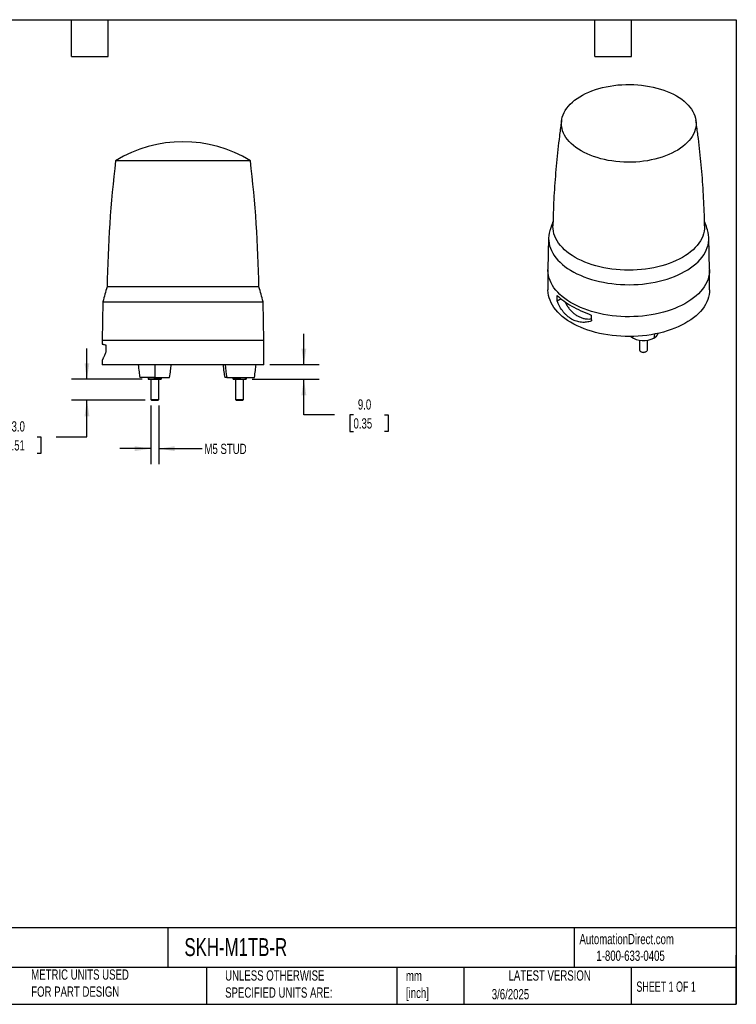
# Model space of a CAD drawing. Header units: millimetres. Extents: x 19 to 819, y 19 to 629.
# Tile 3 of 3: x 376 to 819, y 19 to 629. Entities that reach past the tile are written whole.
import ezdxf

# ---------------------------------------------------------------- set-up
doc = ezdxf.new("R2010")
doc.units = ezdxf.units.MM
doc.header["$LTSCALE"] = 3
doc.linetypes.add('SLD-Solid', pattern=[0])
doc.layers.add('DIMENSIONS', color=140, linetype='SLD-Solid', lineweight=25)
doc.layers.add('TEXT', color=140, linetype='SLD-Solid', lineweight=25)
doc.styles.add('SLDTEXTSTYLE0', font='TXT', dxfattribs={"width": 0.7})
doc.styles.add('SLDTEXTSTYLE1', font='TXT', dxfattribs={"width": 0.65})
doc.dimstyles.new('SLDDIMSTYLE1', dxfattribs={"dimtxt": 6.474023, "dimasz": 9.906, "dimexe": 0, "dimexo": 0.0625, "dimgap": 1.618506, "dimtad": 0, "dimtih": 1, "dimtoh": 1, "dimrnd": 1e-09, "dimzin": 4, "dimdsep": 46, "dimtxsty": 'SLDTEXTSTYLE0', "dimsah": 1, "dimcen": 0.09, "dimadec": 0, "dimazin": 1, "dimtfac": 1, "dimtmove": 0, "dimatfit": 0, "dimfxl": 0, "dimfrac": 2, "dimtolj": 1, "dimtzin": 12, "dimarcsym": 0})
doc.dimstyles.new('SLDDIMSTYLE2', dxfattribs={"dimtxt": 6.474023, "dimasz": 9.906, "dimexe": 0, "dimexo": 0.0625, "dimgap": 1.618506, "dimtad": 0, "dimtih": 1, "dimtoh": 1, "dimrnd": 1e-09, "dimzin": 12, "dimdsep": 46, "dimtxsty": 'SLDTEXTSTYLE0', "dimsah": 1, "dimcen": 0.09, "dimadec": 0, "dimazin": 3, "dimtfac": 1, "dimtmove": 0, "dimatfit": 0, "dimfxl": 0, "dimfrac": 2, "dimtolj": 1, "dimtzin": 12, "dimarcsym": 0})

# ---------------------------------------------------------------- blocks, each defined once
blk = doc.blocks.new('_D_2')
at = {"layer": 'DIMENSIONS'}
for p, q in [((417.29, 406.07), (417.29, 425.12)), ((451.43, 406.07), (407.77, 406.07)), ((453.38, 393.07), (407.77, 393.07)), ((417.29, 370.4), (417.29, 393.07)), ((367.34, 370.4), (365.16, 370.4)), ((365.16, 370.4), (365.16, 360.11)), ((386.57, 370.4), (388.75, 370.4)), ((388.75, 370.4), (388.75, 360.11)), ((398.24, 370.4), (417.29, 370.4)), ((365.16, 360.11), (367.34, 360.11)), ((388.75, 360.11), (386.57, 360.11))]:
    blk.add_line(p, q, dxfattribs=at)
for points in [[(417.29, 406.07), (418.82, 415.97), (415.77, 415.97)], [(417.29, 393.07), (415.77, 383.16), (418.82, 383.16)]]:
    blk.add_solid(points, dxfattribs=at)
at = {"layer": 'DIMENSIONS', "char_height": 6.35, "attachment_point": 1, "style": 'SLDTEXTSTYLE0'}
for s, insert in [('13.0', (367.34, 380.03)), ('0.51', (367.34, 368.29))]:
    blk.add_mtext(s, dxfattribs=dict(at, insert=insert))
blk = doc.blocks.new('_D_3')
at = {"layer": 'DIMENSIONS'}
for p, q in [((551.55, 415.07), (551.55, 434.12)), ((530.55, 415.07), (561.07, 415.07)), ((519.55, 406.07), (561.07, 406.07)), ((551.55, 383.97), (551.55, 406.07)), ((570.6, 383.97), (551.55, 383.97)), ((582.26, 383.97), (580.09, 383.97)), ((580.09, 383.97), (580.09, 373.68)), ((601.5, 383.97), (603.68, 383.97)), ((603.68, 383.97), (603.68, 373.68)), ((580.09, 373.68), (582.26, 373.68)), ((603.68, 373.68), (601.5, 373.68))]:
    blk.add_line(p, q, dxfattribs=at)
for points in [[(551.55, 415.07), (553.07, 424.97), (550.02, 424.97)], [(551.55, 406.07), (550.02, 396.16), (553.07, 396.16)]]:
    blk.add_solid(points, dxfattribs=at)
at = {"layer": 'DIMENSIONS', "char_height": 6.35, "attachment_point": 1, "style": 'SLDTEXTSTYLE0'}
for s, insert in [('9.0', (584.96, 393.61)), ('0.35', (582.26, 381.87))]:
    blk.add_mtext(s, dxfattribs=dict(at, insert=insert))
blk = doc.blocks.new('_D_4')
at = {"layer": 'DIMENSIONS'}
for p, q in [((456.74, 389.7), (456.74, 353.54)), ((461.74, 389.7), (461.74, 353.54)), ((456.74, 363.07), (437.69, 363.07)), ((461.74, 363.07), (488.58, 363.07))]:
    blk.add_line(p, q, dxfattribs=at)
for points in [[(456.74, 363.07), (446.84, 364.59), (446.84, 361.54)], [(461.74, 363.07), (471.65, 361.54), (471.65, 364.59)]]:
    blk.add_solid(points, dxfattribs=at)
at = {"layer": 'DIMENSIONS', "insert": (490.03, 366.11), "char_height": 6.35, "attachment_point": 1, "style": 'SLDTEXTSTYLE0'}
blk.add_mtext('M5 STUD', dxfattribs=at)

msp = doc.modelspace()

# ---------------------------------------------------------------- linework, layer by layer
for p, q in [((518.425219, 541.348462), (435.061309, 541.348462)), ((703.021326, 493.557661), (702.602436, 473.963666)), ((802.594821, 473.963666), (802.175932, 493.557661)), ((702.598629, 473.607463), (702.602436, 473.963666)), ((702.598629, 473.607463), (702.598629, 461.359351)), ((802.598629, 461.359351), (802.598629, 473.607463)), ((523.698892, 463.20702), (429.787637, 463.20702)), ((427.162186, 454.065121), (426.743264, 430.065121)), ((427.162186, 454.065121), (526.324343, 454.065121)), ((526.743264, 430.065121), (526.324343, 454.065121)), ((710.754532, 455.819635), (708.265183, 454.382565)), ((768.495952, 434.032229), (768.162689, 431.554942)), ((426.743264, 430.065121), (426.743264, 427.864733)), ((433.441994, 430.065121), (426.743264, 430.065121)), ((526.743264, 430.065121), (433.441994, 430.065121)), ((526.743264, 415.065121), (526.743264, 430.065121)), ((759.157295, 430.199219), (759.157295, 424.242215)), ((764.157295, 424.242215), (764.157295, 430.199219)), ((759.889241, 423.22187), (760.203955, 423.040131)), ((763.110636, 423.040131), (763.42535, 423.22187)), ((426.743264, 417.908283), (426.743264, 415.065121)), ((526.743264, 415.065121), (426.743264, 415.065121)), ((459.243264, 407.065121), (450.043249, 407.065121)), ((455.243264, 407.065121), (455.243264, 406.422386)), ((456.743264, 406.065121), (456.743264, 393.510121)), ((459.243264, 407.065121), (468.443279, 407.065121)), ((459.243264, 406.422386), (459.243264, 407.065121)), ((461.743264, 393.510121), (461.743264, 406.065121)), ((463.243264, 407.065121), (463.243264, 406.422386)), ((503.775817, 407.065121), (502.543249, 407.065121)), ((503.775817, 407.065121), (520.94328, 407.065121)), ((507.743264, 406.422386), (507.743264, 407.065121)), ((509.243264, 406.065121), (509.243264, 393.510121)), ((511.743264, 407.065121), (511.743264, 406.422386)), ((514.243264, 393.510121), (514.243264, 406.065121)), ((515.743264, 406.422386), (515.743264, 407.065121)), ((456.743264, 393.510121), (457.188264, 393.065121)), ((456.743264, 393.510121), (461.743264, 393.510121)), ((457.188264, 393.065121), (461.298264, 393.065121)), ((461.298264, 393.065121), (461.743264, 393.510121)), ((509.243264, 393.510121), (509.688264, 393.065121)), ((509.243264, 393.510121), (514.243264, 393.510121)), ((509.688264, 393.065121), (513.798264, 393.065121)), ((513.798264, 393.065121), (514.243264, 393.510121))]:
    msp.add_line(p, q)
at = {"flags": 128}
for points in [[(782.072222, 581.489595), (783.766493, 580.451749), (785.351285, 579.357783), (786.821033, 578.21154), (788.170573, 577.017047), (789.395165, 575.778498), (790.490508, 574.500245), (791.452754, 573.186778), (792.278524, 571.84271), (792.964917, 570.472762), (793.509522, 569.081746), (793.910426, 567.674548), (794.166221, 566.256111), (794.276007, 564.831417), (794.239401, 563.405471), (794.05653, 561.983281), (793.728037, 560.569843), (793.255075, 559.170121), (792.639305, 557.789032), (791.882892, 556.431428), (790.988491, 555.102076), (789.959244, 553.805647), (788.798766, 552.546693), (787.511135, 551.329638), (786.100872, 550.158756), (784.572931, 549.038159), (782.932679, 547.971785), (781.185878, 546.963378), (779.338663, 546.016481), (777.397522, 545.134419), (775.369275, 544.320291), (773.261045, 543.576958), (771.080237, 542.907028), (768.834512, 542.312857), (766.531758, 541.79653), (764.180063, 541.359862), (761.787688, 541.004386), (759.363037, 540.73135), (756.914625, 540.541715), (754.451052, 540.436146), (751.980974, 540.415014), (749.513064, 540.478392), (747.055993, 540.626059), (744.618391, 540.857496), (742.208819, 541.17189), (739.835742, 541.568136), (737.507495, 542.044843), (735.232257, 542.600336), (733.018018, 543.232664), (730.872557, 543.939606), (728.803409, 544.718679), (726.817843, 545.567146), (724.922833, 546.482027), (723.125036, 547.460109), (721.430765, 548.497955), (719.845973, 549.591921), (718.376225, 550.738164), (717.026685, 551.932658), (715.802093, 553.171206), (714.70675, 554.449459), (713.744503, 555.762926), (712.918733, 557.106994), (712.23234, 558.476943), (711.687736, 559.867959), (711.286832, 561.275157), (711.031037, 562.693594), (710.92125, 564.118287), (710.957857, 565.544233), (711.140728, 566.966423), (711.469221, 568.379862), (711.942183, 569.779583), (712.557953, 571.160672), (713.314366, 572.518276), (714.208767, 573.847628), (715.238014, 575.144057), (716.398491, 576.403011), (717.686123, 577.620066), (719.096386, 578.790949), (720.624327, 579.911545), (722.264579, 580.97792), (724.01138, 581.986326), (725.858595, 582.933224), (727.799736, 583.815285), (729.827983, 584.629413), (731.936213, 585.372747), (734.117021, 586.042676), (736.362746, 586.636848), (738.6655, 587.153174), (741.017194, 587.589843), (743.409569, 587.945319), (745.834221, 588.218354), (748.282633, 588.407989), (750.746205, 588.513558), (753.216284, 588.534691), (755.684194, 588.471312), (758.141265, 588.323645), (760.578867, 588.092208), (762.988439, 587.777814), (765.361516, 587.381568), (767.689763, 586.904861), (769.965001, 586.349368), (772.17924, 585.71704), (774.324701, 585.010098), (776.393848, 584.231025), (778.379414, 583.382558), (780.274424, 582.467677), (782.072222, 581.489595)], [(799.551312, 500.972728), (799.554256, 500.669176), (799.480387, 499.149279), (799.259009, 497.634165), (798.890821, 496.1286), (798.376981, 494.637322), (797.719105, 493.165021), (796.919263, 491.716332), (795.979972, 490.295812), (794.904187, 488.90793), (793.695294, 487.557053), (792.357095, 486.247432), (790.893801, 484.983187), (789.310017, 483.768296), (787.610725, 482.606581), (785.801272, 481.501698), (783.887351, 480.457123), (781.874984, 479.476143), (779.770503, 478.561843), (777.580529, 477.717102), (775.311953, 476.944576), (772.971912, 476.246697), (770.56777, 475.625659), (768.107089, 475.083418), (765.597614, 474.621679), (763.047239, 474.241896), (760.463989, 473.945262), (757.855991, 473.732712), (755.231452, 473.604913), (752.598629, 473.562269), (749.965806, 473.604913), (747.341267, 473.732712), (744.733269, 473.945262), (742.150019, 474.241896), (739.599644, 474.621679), (737.090168, 475.083418), (734.629488, 475.625659), (732.225346, 476.246697), (729.885305, 476.944576), (727.616729, 477.717102), (725.426755, 478.561843), (723.322274, 479.476143), (721.309907, 480.457123), (719.395986, 481.501698), (717.586533, 482.606581), (715.887241, 483.768296), (714.303456, 484.983187), (712.840163, 486.247432), (711.501964, 487.557053), (710.29307, 488.90793), (709.217286, 490.295812), (708.277995, 491.716332), (707.478153, 493.165021), (706.820277, 494.637322), (706.306437, 496.1286), (705.938248, 497.634165), (705.716871, 499.149279), (705.643001, 500.669176), (705.645941, 500.972485)], [(703.872206, 498.495971), (703.738483, 498.06771), (703.351346, 496.520126), (703.111181, 494.962647), (703.018707, 493.39992), (703.074198, 491.83661), (703.27749, 490.277382), (703.627976, 488.726889), (704.124609, 487.18976), (704.765908, 485.67058), (705.549958, 484.173885), (706.47442, 482.70414), (707.536535, 481.265732), (708.733133, 479.862954), (710.060643, 478.499993), (711.515103, 477.180915), (713.092172, 475.909658), (714.787144, 474.690015), (716.594961, 473.525626), (718.510226, 472.419967), (720.527225, 471.376337), (722.639937, 470.39785), (724.842058, 469.487428), (727.127015, 468.647786), (729.48799, 467.881431), (731.917936, 467.190649), (734.409601, 466.577503), (736.95555, 466.043823), (739.548183, 465.5912), (742.179764, 465.220986), (744.842439, 464.934286), (747.528262, 464.731955), (750.229217, 464.614597), (752.937243, 464.582562), (755.644258, 464.635947), (758.342184, 464.774591), (761.022969, 464.998081), (763.678612, 465.305749), (766.301189, 465.696679), (768.882871, 466.169702), (771.415955, 466.723408), (773.892881, 467.356143), (776.306256, 468.06602), (778.648879, 468.85092), (780.913757, 469.7085), (783.094132, 470.636202), (785.183496, 471.631256), (787.175614, 472.690692), (789.064541, 473.81135), (790.844639, 474.989885), (792.510596, 476.222779), (794.05744, 477.506353), (795.480555, 478.836776), (796.775693, 480.210078), (797.93899, 481.62216), (798.966973, 483.068808), (799.856574, 484.545705), (800.60514, 486.048443), (801.210435, 487.572538), (801.670653, 489.11344), (801.984421, 490.666551), (802.150803, 492.227237), (802.169301, 493.790839), (802.039861, 495.35269), (801.762869, 496.908131), (801.339151, 498.452518), (801.32373, 498.500027)], [(739.657677, 445.726607), (737.061947, 446.17195), (734.511789, 446.697766), (732.014684, 447.302512), (729.577954, 447.984416), (727.208748, 448.741476), (724.914015, 449.571472), (722.700485, 450.471971), (720.574652, 451.440329), (718.542751, 452.473708), (716.610742, 453.569075), (714.784291, 454.723219), (713.068756, 455.932753), (711.46917, 457.194131), (709.990222, 458.503651), (708.636253, 459.857474), (707.411233, 461.251627), (706.318756, 462.682023), (705.362025, 464.144464), (704.543847, 465.634663), (703.866623, 467.148246), (703.332337, 468.680776), (702.942558, 470.227757), (702.698429, 471.784651), (702.600666, 473.346891), (702.598629, 473.607463)], [(802.598629, 473.607463), (802.547702, 472.30503), (802.352303, 470.745845), (802.010968, 469.195054), (801.524699, 467.657206), (800.89492, 466.13681), (800.12348, 464.638327), (799.212642, 463.166153), (798.165077, 461.724604), (796.983858, 460.31791), (795.672449, 458.950196), (794.234697, 457.625475), (792.674819, 456.347632), (790.997391, 455.120415), (789.207333, 453.947423), (787.309895, 452.832098), (785.310643, 451.77771), (783.215441, 450.787353), (781.030435, 449.863931), (778.762033, 449.010153), (776.416889, 448.228524), (774.001883, 447.521335), (771.524097, 446.890661), (768.990799, 446.338352), (766.40942, 445.866028), (763.787532, 445.475074), (761.132825, 445.166638), (758.453086, 444.941623), (755.756174, 444.800691), (753.050001, 444.744253), (750.342504, 444.772477), (747.641624, 444.885278), (744.955285, 445.082326), (742.291364, 445.363044), (739.657677, 445.726607)], [(802.594821, 473.963666), (802.596591, 473.868034), (802.598629, 473.607463)], [(802.598629, 461.359351), (802.547702, 460.056917), (802.352303, 458.497733), (802.010968, 456.946942), (801.524699, 455.409093), (800.89492, 453.888698), (800.12348, 452.390215), (799.212642, 450.91804), (798.165077, 449.476492), (796.983858, 448.069798), (795.672449, 446.702084), (794.234697, 445.377363), (792.674819, 444.09952), (790.997391, 442.872302), (789.207333, 441.699311), (787.309895, 440.583986), (785.310643, 439.529598), (783.215441, 438.539241), (781.030435, 437.615819), (778.762033, 436.762041), (776.416889, 435.980411), (774.001883, 435.273222), (771.524097, 434.642548), (768.990799, 434.09024), (766.40942, 433.617916), (763.787532, 433.226962), (761.132825, 432.918526), (758.453086, 432.693511), (755.756174, 432.552579), (753.050001, 432.496141), (750.342504, 432.524364), (747.641624, 432.637166), (744.955285, 432.834214), (742.291364, 433.114932), (739.657677, 433.478495), (737.061947, 433.923838), (734.511789, 434.449653), (732.014684, 435.0544), (729.577954, 435.736303), (727.208748, 436.493364), (724.914015, 437.32336), (722.700485, 438.223859), (720.574652, 439.192217), (718.542751, 440.225596), (716.610742, 441.320963), (714.784291, 442.475107), (713.068756, 443.684641), (711.46917, 444.946019), (709.990222, 446.255539), (708.636253, 447.609362), (707.411233, 449.003515), (706.318756, 450.433911), (705.362025, 451.896352), (704.543847, 453.38655), (703.866623, 454.900134), (703.332337, 456.432664), (702.942558, 457.979645), (702.698429, 459.536539), (702.600666, 461.098779), (702.598629, 461.359351)], [(708.265183, 454.382565), (708.31008, 456.36689), (708.345473, 457.926902)], [(729.325078, 445.815633), (729.410897, 443.754764), (729.478387, 442.136443)], [(428.994672, 427.315685), (429.023516, 424.823618), (429.046304, 422.866624)], [(759.889529, 423.221704), (760.384692, 422.999975), (760.959818, 422.8563), (761.578769, 422.799707), (762.202654, 422.833753), (762.792272, 422.956297), (763.310575, 423.15964), (763.724997, 423.431005), (764.009497, 423.753341), (764.1462, 424.106396), (764.157295, 424.242215)]]:
    msp.add_lwpolyline(points, dxfattribs=at)
for centre, radius, start, end in [((476.743264, 473.065121), 80, 58.599006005, 121.400993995), ((1189.692319, 451.17064), 760, 173.185513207, 179.092549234), ((-236.20579, 451.17064), 760, 0.907450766, 6.814486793), ((620.650297, 403.445453), 200, 162.61398711, 165.339068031), ((332.836231, 403.445453), 200, 14.660931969, 17.38601289), ((765.911042, 436.145845), 5.113345, 296.126021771, 340.76968797), ((761.748831, 443.255336), 13.343043, 233.684354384, 298.730428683), ((760.357592, 424.330497), 1.203538, 184.206577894, 247.113563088), ((761.657285, 425.788827), 3.10927, 242.138082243, 297.867292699)]:
    msp.add_arc(centre, radius, start, end)
for points, knots in [([(711.077149, 566.507332), (710.984062, 565.897587), (710.477286, 562.578064), (709.682493, 556.517526), (708.6994, 548.327138), (707.855987, 540.107302), (707.139863, 531.865549), (706.553772, 523.605322), (706.102983, 515.330908), (705.796634, 507.785721), (705.699797, 502.997605), (705.658856, 500.973272)], [0, 0, 0, 0, 0.0282403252, 0.1537437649, 0.2793274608, 0.4049749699, 0.5306704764, 0.6563987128, 0.7821448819, 0.9078945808, 1, 1, 1, 1]), ([(799.541737, 500.972603), (799.49295, 503.244436), (799.384908, 508.275621), (799.060065, 516.05717), (798.598303, 524.312389), (798.003043, 532.54804), (797.278727, 540.759892), (796.428986, 548.944743), (795.440151, 557.094857), (794.668554, 562.948908), (794.189014, 566.07583), (794.122783, 566.507705)], [0, 0, 0, 0, 0.1033696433, 0.2289215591, 0.3543901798, 0.4797617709, 0.6050223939, 0.7301578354, 0.8551535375, 0.9799945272, 1, 1, 1, 1]), ([(705.723803, 503.785573), (705.369673, 502.832288), (704.720661, 501.08521), (704.14796, 499.302145), (703.887751, 498.492002)], [0, 0, 0, 0, 0.5456455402, 1, 1, 1, 1]), ([(801.318054, 498.512548), (801.307533, 498.546424), (800.873689, 499.943383), (800.261372, 501.706536), (799.61611, 503.411974), (799.472615, 503.791234)], [0, 0, 0, 0, 0.0189594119, 0.781833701, 1, 1, 1, 1]), ([(708.345473, 457.926902), (709.517737, 456.78601), (710.851723, 455.669466), (713.84507, 453.477405), (715.487133, 452.414625), (719.059897, 450.354752), (720.961722, 449.374423), (724.979209, 447.516545), (727.096288, 446.63817), (729.325078, 445.815633)], [0, 0, 0, 0, 0.25, 0.25, 0.5, 0.5, 0.75, 0.75, 1, 1, 1, 1]), ([(729.478387, 442.136443), (728.50289, 441.762208), (727.49763, 441.506361), (725.959641, 441.294796), (725.441883, 441.253138), (724.397813, 441.228588), (723.869617, 441.24588), (722.287008, 441.388234), (721.248978, 441.600898), (719.722618, 442.091346), (719.218927, 442.283565), (718.222428, 442.726537), (717.72722, 442.978757), (716.279058, 443.81469), (715.365272, 444.474376), (714.067719, 445.612751), (713.647419, 446.017157), (712.830854, 446.876743), (712.433, 447.334155), (711.295072, 448.759252), (710.605119, 449.783578), (709.66071, 451.427966), (709.361054, 451.994179), (708.79056, 453.163398), (708.51957, 453.767107), (708.265183, 454.382565)], [0, 0, 0, 0, 0.125, 0.125, 0.1875, 0.1875, 0.25, 0.25, 0.375, 0.375, 0.4375, 0.4375, 0.5, 0.5, 0.625, 0.625, 0.6875, 0.6875, 0.75, 0.75, 0.875, 0.875, 0.9375, 0.9375, 1, 1, 1, 1]), ([(713.069733, 454.076625), (713.414326, 453.405612), (714.131303, 452.009473), (715.423615, 450.097593), (716.905884, 448.33217), (718.543354, 446.799579), (720.299215, 445.529358), (722.156922, 444.545093), (724.081905, 443.83668), (726.058409, 443.417461), (727.854443, 443.268207), (728.969719, 443.374618), (729.424939, 443.418052)], [0, 0, 0, 0, 0.0969951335, 0.2018122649, 0.3072000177, 0.4129354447, 0.5183112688, 0.6211236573, 0.7242705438, 0.8270909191, 0.9294240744, 1, 1, 1, 1]), ([(426.750966, 427.864733), (426.748418, 427.86537), (426.701895, 427.877004), (426.868431, 427.835183), (427.269518, 427.7355), (427.961093, 427.564479), (428.650145, 427.398617), (428.994672, 427.315685)], [0, 0, 0, 0, 0.0141166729, 0.2577019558, 0.5012881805, 0.7506427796, 1, 1, 1, 1]), ([(429.046304, 422.866624), (428.893189, 422.494686), (428.586957, 421.750807), (428.158052, 420.786716), (427.76611, 419.941316), (427.426162, 419.238371), (427.149971, 418.683486), (426.937312, 418.266592), (426.801463, 418.00386), (426.739331, 417.885299), (426.749065, 417.903925), (426.751342, 417.908283)], [0, 0, 0, 0, 0.1184210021, 0.2368433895, 0.35868279, 0.480522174, 0.5993193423, 0.7181159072, 0.8403831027, 0.9626498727, 1, 1, 1, 1]), ([(449.043108, 415.065121), (449.193721, 413.567222), (449.462675, 410.892369), (449.865849, 408.234571), (450.043249, 407.065121)], [0, 0, 0, 0, 0.5599929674, 1, 1, 1, 1]), ([(468.44328, 407.065121), (468.666063, 408.554036), (469.063884, 411.212778), (469.327452, 413.888029), (469.44342, 415.065121)], [0, 0, 0, 0, 0.5600071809, 1, 1, 1, 1]), ([(501.543108, 415.065121), (501.693721, 413.567222), (501.962675, 410.892369), (502.365849, 408.234571), (502.543249, 407.065121)], [0, 0, 0, 0, 0.5599929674, 1, 1, 1, 1]), ([(520.94328, 407.065121), (521.166063, 408.554036), (521.563884, 411.212778), (521.827452, 413.888029), (521.94342, 415.065121)], [0, 0, 0, 0, 0.5600071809, 1, 1, 1, 1]), ([(457.243264, 406.065121), (456.903564, 406.065121), (456.567237, 406.098984), (455.90023, 406.223397), (455.569209, 406.313738), (455.243264, 406.422386)], [0, 0, 0, 0, 0.5, 0.5, 1, 1, 1, 1]), ([(455.243264, 406.422386), (455.243264, 406.313894), (455.243264, 406.223741), (455.243264, 406.098922), (455.243264, 406.065121), (455.243264, 406.065121)], [0, 0, 0, 0, 0.5, 0.5, 1, 1, 1, 1]), ([(455.243264, 406.065121), (455.243264, 406.065121), (455.285515, 406.065121), (455.4639, 406.065121), (455.600149, 406.065121), (455.957275, 406.065121), (456.177933, 406.065121), (456.676672, 406.065121), (456.954346, 406.065121), (457.243264, 406.065121)], [0, 0, 0, 0, 0.25, 0.25, 0.5, 0.5, 0.75, 0.75, 1, 1, 1, 1]), ([(459.243264, 406.422386), (458.917788, 406.313894), (458.58791, 406.223741), (457.919193, 406.098922), (457.582191, 406.065121), (457.243264, 406.065121)], [0, 0, 0, 0, 0.5, 0.5, 1, 1, 1, 1]), ([(457.243264, 406.065121), (457.531939, 406.065121), (457.851777, 406.065121), (458.528955, 406.065121), (458.885999, 406.065121), (459.60053, 406.065121), (459.957573, 406.065121), (460.634751, 406.065121), (460.954589, 406.065121), (461.243264, 406.065121)], [0, 0, 0, 0, 0.25, 0.25, 0.5, 0.5, 0.75, 0.75, 1, 1, 1, 1]), ([(461.243264, 406.065121), (460.903562, 406.065121), (460.567235, 406.098984), (459.900232, 406.223397), (459.56921, 406.313738), (459.243264, 406.422386)], [0, 0, 0, 0, 0.5, 0.5, 1, 1, 1, 1]), ([(463.243264, 406.422386), (462.917788, 406.313894), (462.58791, 406.223741), (461.919193, 406.098922), (461.582191, 406.065121), (461.243264, 406.065121)], [0, 0, 0, 0, 0.5, 0.5, 1, 1, 1, 1]), ([(461.243264, 406.065121), (461.531939, 406.065121), (461.809453, 406.065121), (462.308054, 406.065121), (462.528733, 406.065121), (462.885999, 406.065121), (463.022363, 406.065121), (463.200941, 406.065121), (463.243264, 406.065121), (463.243264, 406.065121)], [0, 0, 0, 0, 0.25, 0.25, 0.5, 0.5, 0.75, 0.75, 1, 1, 1, 1]), ([(461.743264, 406.065121), (461.882544, 406.065121), (462.34431, 406.065121), (462.823058, 406.065121), (463.18453, 406.065121), (463.22391, 406.065121), (463.243264, 406.065121)], [0, 0, 0, 0, 0.1453986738, 0.4820513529, 0.7454474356, 1, 1, 1, 1]), ([(463.243264, 406.065121), (463.243264, 406.065121), (463.243264, 406.098984), (463.243264, 406.223397), (463.243264, 406.313738), (463.243264, 406.422386)], [0, 0, 0, 0, 0.5, 0.5, 1, 1, 1, 1]), ([(463.243264, 406.422386), (463.243264, 406.313894), (463.243264, 406.223741), (463.243264, 406.098922), (463.243264, 406.065121), (463.243264, 406.065121)], [0, 0, 0, 0, 0.5, 0.5, 1, 1, 1, 1]), ([(509.743264, 406.065121), (509.403562, 406.065121), (509.067235, 406.098984), (508.400232, 406.223397), (508.06921, 406.313738), (507.743264, 406.422386)], [0, 0, 0, 0, 0.5, 0.5, 1, 1, 1, 1]), ([(507.743264, 406.065121), (507.743264, 406.065121), (507.743264, 406.098984), (507.743264, 406.223397), (507.743264, 406.313738), (507.743264, 406.422386)], [0, 0, 0, 0, 0.5, 0.5, 1, 1, 1, 1]), ([(507.743264, 406.065121), (507.743264, 406.065121), (507.785588, 406.065121), (507.964165, 406.065121), (508.10053, 406.065121), (508.457795, 406.065121), (508.678474, 406.065121), (509.177075, 406.065121), (509.454589, 406.065121), (509.743264, 406.065121)], [0, 0, 0, 0, 0.25, 0.25, 0.5, 0.5, 0.75, 0.75, 1, 1, 1, 1]), ([(511.743264, 406.422386), (511.417788, 406.313894), (511.08791, 406.223741), (510.419193, 406.098922), (510.082191, 406.065121), (509.743264, 406.065121)], [0, 0, 0, 0, 0.5, 0.5, 1, 1, 1, 1]), ([(509.743264, 406.065121), (510.031939, 406.065121), (510.351777, 406.065121), (511.028955, 406.065121), (511.385999, 406.065121), (512.10053, 406.065121), (512.457573, 406.065121), (513.134751, 406.065121), (513.454589, 406.065121), (513.743264, 406.065121)], [0, 0, 0, 0, 0.25, 0.25, 0.5, 0.5, 0.75, 0.75, 1, 1, 1, 1]), ([(511.743264, 406.422386), (512.068741, 406.313894), (512.398618, 406.223741), (513.067336, 406.098922), (513.404338, 406.065121), (513.743264, 406.065121)], [0, 0, 0, 0, 0.5, 0.5, 1, 1, 1, 1]), ([(513.743264, 406.065121), (514.082967, 406.065121), (514.419294, 406.098984), (515.086297, 406.223397), (515.417318, 406.313738), (515.743264, 406.422386)], [0, 0, 0, 0, 0.5, 0.5, 1, 1, 1, 1]), ([(513.743264, 406.065121), (514.031939, 406.065121), (514.309453, 406.065121), (514.808054, 406.065121), (515.028733, 406.065121), (515.385999, 406.065121), (515.522363, 406.065121), (515.700941, 406.065121), (515.743264, 406.065121), (515.743264, 406.065121)], [0, 0, 0, 0, 0.25, 0.25, 0.5, 0.5, 0.75, 0.75, 1, 1, 1, 1]), ([(515.743264, 406.422386), (515.743264, 406.313894), (515.743264, 406.223741), (515.743264, 406.098922), (515.743264, 406.065121), (515.743264, 406.065121)], [0, 0, 0, 0, 0.5, 0.5, 1, 1, 1, 1])]:
    msp.add_open_spline(points, degree=3, knots=knots)
for points in [[(459.243264, 415.065121), (459.243264, 412.389024), (459.243264, 409.719187), (459.243264, 407.065121)], [(502.90967, 415.065121), (503.121785, 412.389024), (503.409919, 409.719187), (503.775817, 407.065121)]]:
    msp.add_open_spline(points, degree=3)
at = {"layer": 'TEXT'}
for p, q in [((19.05, 628.65), (819.15, 628.65)), ((407.67, 605.79), (407.67, 628.65)), ((430.53, 605.79), (430.53, 628.65)), ((731.52, 605.79), (731.52, 628.65)), ((754.38, 605.79), (754.38, 628.65)), ((819.15, 628.65), (819.15, 19.05)), ((407.67, 605.79), (430.53, 605.79)), ((731.52, 605.79), (754.38, 605.79)), ((819.15, 66.378323), (19.05, 66.378323)), ((467.276686, 66.378323), (467.276686, 41.91)), ((718.726132, 66.378323), (718.726132, 41.91)), ((819.15, 19.05), (819.15, 49.53)), ((819.15, 41.91), (19.05, 41.91)), ((491.340532, 41.91), (491.340532, 19.05)), ((609.072914, 41.91), (609.072914, 19.05)), ((650.436293, 41.91), (650.436293, 19.05)), ((754.046247, 41.91), (754.046247, 19.05)), ((19.05, 19.05), (819.15, 19.05))]:
    msp.add_line(p, q, dxfattribs=at)

# ---------------------------------------------------------------- texts
for s, insert, char_height, attachment_point, style in [('AutomationDirect.com', (722.084876, 62.629594), 6.35, 1, 'SLDTEXTSTYLE0'), ('SKH-M1TB-R', (477.623166, 60.019161), 11.1125, 1, 'SLDTEXTSTYLE0'), ('1-800-633-0405', (732.574739, 52.311071), 6.35, 1, 'SLDTEXTSTYLE0'), ('METRIC UNITS USED ^JFOR PART DESIGN', (382.813004, 40.667648), 6.35, 1, 'SLDTEXTSTYLE0'), ('UNLESS OTHERWISE ^JSPECIFIED UNITS ARE:', (502.823739, 40.081527), 6.35, 1, 'SLDTEXTSTYLE0'), ('mm^J[inch]', (614.721508, 39.891567), 6.35, 1, 'SLDTEXTSTYLE0'), ('LATEST VERSION', (703.656394, 40.091982), 6.35, 2, 'SLDTEXTSTYLE0'), ('SHEET 1 OF 1', (757.323857, 33.154471), 6.35, 1, 'SLDTEXTSTYLE1'), ('3/6/2025', (667.838426, 28.491359), 6.35, 1, 'SLDTEXTSTYLE0')]:
    msp.add_mtext(s, dxfattribs=dict(at, insert=insert, char_height=char_height, attachment_point=attachment_point, style=style))

# ---------------------------------------------------------------- dimensions: what is measured, and where the dimension line sits
at = {"layer": 'DIMENSIONS'}
for base, p1, p2, picture, middle in [((551.545701, 406.065121), (526.743264, 415.065121), (515.743264, 406.065121), '_D_3', (551.545701, 383.972602)), ((417.292423, 393.065121), (455.243264, 406.065121), (457.188264, 393.065121), '_D_2', (417.292423, 370.397978))]:
    dim = msp.add_linear_dim(base=base, p1=p1, p2=p2, angle=90, dimstyle='SLDDIMSTYLE1', dxfattribs=at)
    dim.commit()
    dim.dimension.update_dxf_attribs({"geometry": picture, "text_midpoint": middle, "dimtype": 160})
dim = msp.add_linear_dim(base=(461.743264, 363.065121), p1=(456.743264, 393.510121), p2=(461.743264, 393.510121), text='M5 STUD', dimstyle='SLDDIMSTYLE2', dxfattribs=at)
dim.commit()
dim.dimension.update_dxf_attribs({"geometry": '_D_4', "text_midpoint": (509.647912, 363.065121), "dimtype": 160})

doc.saveas('drawing.dxf')
